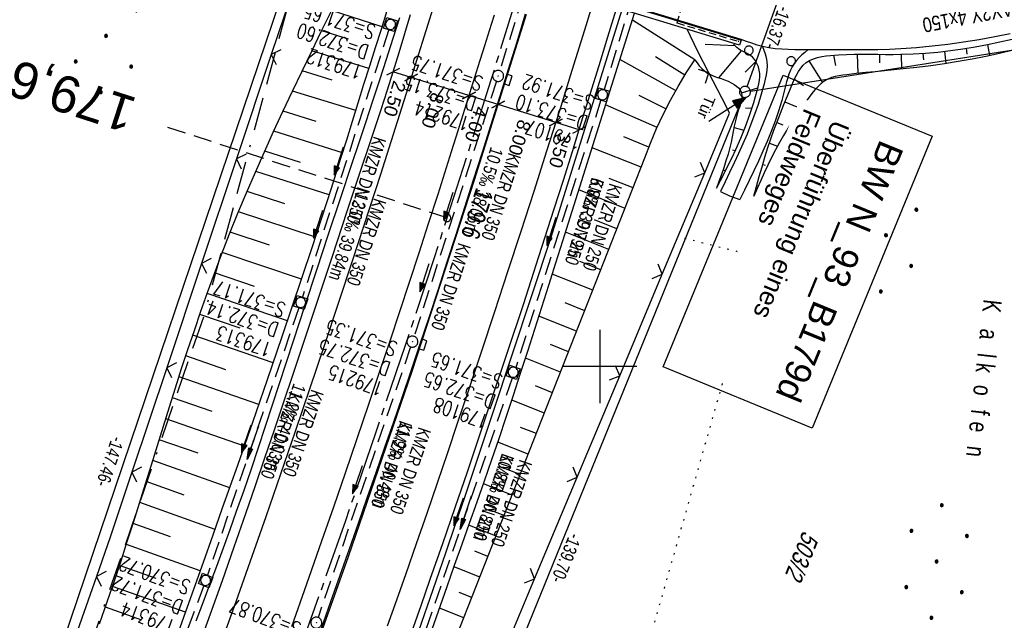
# Model space of a CAD drawing. Extents: x 507875 to 508634, y 446340 to 447363.
# Tile 59 of 71: x 508321 to 508455, y 447065 to 447147. Entities that reach past the tile are written whole.
import ezdxf
from ezdxf.enums import TextEntityAlignment as Align

# ---------------------------------------------------------------- set-up
doc = ezdxf.new("R2010")
doc.units = 0
doc.header["$LTSCALE"] = 10
doc.header["$MEASUREMENT"] = 0
for name, pattern in [('ACAD_ISO16W100', [73, 15, -6.5, 15, -6.5, 15, -7, 1, -7]), ('ACHSE', [5.5, 4, -0.5, 0.5, -0.5]), ('AUSGEZOGEN', [0]), ('LT00', [0]), ('LT17', [0.15, 0.1, -0.05]), ('PUNKTX2_STR', [0.6, 0.1, -0.5]), ('STRICHLINIE2', [0.375, 0.25, -0.125])]:
    doc.linetypes.add(name, pattern=pattern)
doc.layers.get('0').update_dxf_attribs({"linetype": 'LT00'})
for name, color, linetype in [('--EK_BW_TEXT_B', 20, 'LT00'), ('--EK_FBR', 250, 'LT00'), ('--EK_Halt-Pfeil', 4, 'LT00'), ('--EK_Haltung', 7, 'STRICHLINIE2'), ('--EK_Haltung-Text', 140, 'LT00'), ('--EK_Schacht-Text', 5, 'LT00'), ('--EK_ST-93-1', 30, 'LT17'), ('--EL_DFK_AB_L', 21, 'LT00'), ('--EL_DFK_AB_P', 7, 'LT00'), ('--EL_Halt-Pfeil', 4, 'LT00'), ('--EL_Haltung', 182, 'STRICHLINIE2'), ('--EL_Haltung-Text', 182, 'LT00'), ('-AX-093', 35, 'ACHSE'), ('-ST-93-1', 250, 'LT00'), ('ABSTAND', 8, 'LT00'), ('BAB-KABEL', 220, 'ACAD_ISO16W100'), ('BEMAßUNG', 255, 'Continuous'), ('DFK_AB_L', 21, 'LT00'), ('DFK_AB_P', 7, 'LT00'), ('DFK_BES-NAME', 255, 'LT00'), ('DFK_FLUR_NR', 250, 'LT00'), ('DFK_KATASTER', 250, 'LT00'), ('DFK_NUTZUNG', 250, 'LT00'), ('DFK_NUTZUNGSGRENZE', 70, 'PUNKTX2_STR'), ('DFK_VERMPKT', 252, 'LT00'), ('PFEIL', 140, 'AUSGEZOGEN'), ('STROM_TEXT', 80, 'Continuous'), ('TOR_TEXT_B', 11, 'Continuous'), ('V127_AFBR_BAB', 250, 'LT00'), ('V127_BOESCH', 250, 'LT00'), ('V127_BOSCHUNG', 250, 'LT00'), ('V127_BR_KAPPE', 30, 'LT00'), ('V127_BR_WID', 30, 'LT17'), ('V127_EINFAHRT', 250, 'LT00'), ('V127_GRABEN', 250, 'LT00'), ('V127_H_BORD', 8, 'LT00'), ('V127_KA_MULD', 182, 'LT00'), ('V127_KA_PRUF', 182, 'LT00'), ('V127_LD_MARK', 250, 'LT00'), ('V127_RASTER', 250, 'LT00'), ('V127_SINKK', 182, 'LT00'), ('V127_TOR', 10, 'LT00'), ('V127_ZAUN', 40, 'LT00')]:
    doc.layers.add(name, color=color, linetype=linetype)
doc.styles.add('Arial', font='ARIAL.TTF')
doc.styles.add('Beschrift', font='ARIAL.TTF')
doc.styles.add('Haltungsbeschriftung', font='ARIAL.TTF', dxfattribs={"width": 0.75})
doc.styles.add('schachtbeschriftung', font='romans.shx', dxfattribs={"width": 0.75, "height": 2})
doc.styles.get("Standard").update_dxf_attribs({"font": 'ARIAL.TTF'})
doc.styles.add('Versorgungsltg', font='ARIAL.TTF', dxfattribs={"width": 0.8, "height": 2})

# ---------------------------------------------------------------- blocks, each defined once
blk = doc.blocks.new('SYMB7010')
at = {"color": 0, "linetype": 'ByBlock'}
for points in [[(-0.031408, 0.499213), (-0.093728, 0.49134), (-0.15457, 0.475719), (-0.212975, 0.452595), (-0.268021, 0.422333), (-0.31884, 0.385411), (-0.36463, 0.342411), (-0.40467, 0.29401), (-0.438329, 0.240973), (-0.465074, 0.184136), (-0.484486, 0.124395), (-0.496256, 0.062692), (-0.5002, 0)], [(-0.5002, 0), (-0.496256, -0.062692), (-0.484486, -0.124395), (-0.465075, -0.184136), (-0.438329, -0.240973), (-0.404671, -0.29401), (-0.36463, -0.342411), (-0.31884, -0.385411), (-0.268021, -0.422333), (-0.212975, -0.452595), (-0.154571, -0.475719), (-0.093728, -0.49134), (-0.031408, -0.499213), (0.031408, -0.499213)], [(0.5002, 0), (0.496256, 0.062692), (0.484485, 0.124395), (0.465074, 0.184136), (0.438329, 0.240973), (0.40467, 0.29401), (0.36463, 0.342411), (0.31884, 0.385411), (0.268021, 0.422333), (0.212975, 0.452595), (0.15457, 0.475719), (0.093728, 0.49134), (0.031408, 0.499213), (-0.031408, 0.499213)], [(0.031408, -0.499213), (0.093728, -0.491341), (0.15457, -0.475719), (0.212975, -0.452595), (0.268021, -0.422333), (0.31884, -0.385411), (0.36463, -0.342411), (0.404671, -0.294011), (0.438329, -0.240974), (0.465075, -0.184136), (0.484486, -0.124395), (0.496256, -0.062692), (0.500201, 0)]]:
    blk.add_lwpolyline(points, dxfattribs=at)
blk = doc.blocks.new('Ackerland7')
at = {"layer": 'DFK_NUTZUNG', "color": 0, "linetype": 'ByBlock'}
for p, q in [((-4, 3.93), (-4, 3.67)), ((-3.95, 3.63), (-3.95, 3.97)), ((-3.9, 3.99), (-3.9, 3.61)), ((-3.85, 3.6), (-3.85, 4)), ((-3.8, 3.99), (-3.8, 3.61)), ((-3.75, 3.63), (-3.75, 3.97)), ((-3.7, 3.93), (-3.7, 3.67)), ((-3.65, 3.8), (-3.65, 3.8)), ((3.7, 3.93), (3.7, 3.67)), ((3.75, 3.63), (3.75, 3.97)), ((3.8, 3.99), (3.8, 3.61)), ((3.85, 3.6), (3.85, 4)), ((3.9, 3.99), (3.9, 3.61)), ((3.95, 3.63), (3.95, 3.97)), ((4, 3.93), (4, 3.67)), ((4.05, 3.8), (4.05, 3.8)), ((-7.85, 0.13), (-7.85, -0.13)), ((-7.8, -0.17), (-7.8, 0.17)), ((-7.75, 0.19), (-7.75, -0.19)), ((-7.7, -0.2), (-7.7, 0.2)), ((-7.65, 0.19), (-7.65, -0.19)), ((-7.6, -0.17), (-7.6, 0.17)), ((-7.55, 0.13), (-7.55, -0.13)), ((-7.5, 0), (-7.5, 0)), ((-0.15, 0.13), (-0.15, -0.13)), ((-0.1, -0.17), (-0.1, 0.17)), ((-0.05, 0.19), (-0.05, -0.19)), ((0, -0.2), (0, 0.2)), ((0.05, 0.19), (0.05, -0.19)), ((0.1, -0.17), (0.1, 0.17)), ((0.15, 0.13), (0.15, -0.13)), ((0.2, 0), (0.2, 0)), ((7.55, 0.13), (7.55, -0.13)), ((7.6, -0.17), (7.6, 0.17)), ((7.65, 0.19), (7.65, -0.19)), ((7.7, -0.2), (7.7, 0.2)), ((7.75, 0.19), (7.75, -0.19)), ((7.8, -0.17), (7.8, 0.17)), ((7.85, 0.13), (7.85, -0.13)), ((7.9, 0), (7.9, 0)), ((-4, -3.67), (-4, -3.93)), ((-3.95, -3.97), (-3.95, -3.63)), ((-3.9, -3.61), (-3.9, -3.99)), ((-3.85, -4), (-3.85, -3.6)), ((-3.8, -3.61), (-3.8, -3.99)), ((-3.75, -3.97), (-3.75, -3.63)), ((-3.7, -3.67), (-3.7, -3.93)), ((-3.65, -3.8), (-3.65, -3.8)), ((3.7, -3.67), (3.7, -3.93)), ((3.75, -3.97), (3.75, -3.63)), ((3.8, -3.61), (3.8, -3.99)), ((3.85, -4), (3.85, -3.6)), ((3.9, -3.61), (3.9, -3.99)), ((3.95, -3.97), (3.95, -3.63)), ((4, -3.67), (4, -3.93)), ((4.05, -3.8), (4.05, -3.8))]:
    blk.add_line(p, q, dxfattribs=at)
for points in [[(-3.65, 3.8), (-3.67, 3.89), (-3.73, 3.96), (-3.81, 3.99), (-3.89, 3.99), (-3.97, 3.96), (-4.03, 3.89), (-4.05, 3.8), (-4.03, 3.71), (-3.97, 3.64), (-3.89, 3.6), (-3.81, 3.6), (-3.73, 3.64), (-3.67, 3.71), (-3.65, 3.8)], [(4.05, 3.8), (4.03, 3.89), (3.97, 3.96), (3.89, 3.99), (3.81, 3.99), (3.73, 3.96), (3.67, 3.89), (3.65, 3.8), (3.67, 3.71), (3.73, 3.64), (3.81, 3.61), (3.89, 3.61), (3.97, 3.64), (4.03, 3.71), (4.05, 3.8)], [(-7.5, 0), (-7.52, 0.09), (-7.58, 0.16), (-7.66, 0.19), (-7.74, 0.19), (-7.82, 0.16), (-7.88, 0.09), (-7.9, 0)], [(0.2, 0), (0.18, 0.09), (0.12, 0.16), (0.04, 0.19), (-0.04, 0.19), (-0.12, 0.16), (-0.18, 0.09), (-0.2, 0)], [(-0.2, 0), (-0.18, -0.09), (-0.12, -0.16), (-0.04, -0.19), (0.04, -0.19), (0.12, -0.16), (0.18, -0.09), (0.2, 0)], [(7.9, 0), (7.88, 0.09), (7.82, 0.16), (7.74, 0.19), (7.66, 0.19), (7.58, 0.16), (7.52, 0.09), (7.5, 0)], [(7.5, 0), (7.52, -0.09), (7.58, -0.16), (7.66, -0.19), (7.74, -0.19), (7.82, -0.16), (7.88, -0.09), (7.9, 0)], [(-7.9, 0), (-7.88, -0.09), (-7.82, -0.16), (-7.74, -0.19), (-7.66, -0.19), (-7.58, -0.16), (-7.52, -0.09), (-7.5, 0)], [(-3.65, -3.8), (-3.67, -3.71), (-3.73, -3.64), (-3.81, -3.61), (-3.89, -3.61), (-3.97, -3.64), (-4.03, -3.71), (-4.05, -3.8), (-4.03, -3.89), (-3.97, -3.96), (-3.89, -3.99), (-3.81, -3.99), (-3.73, -3.96), (-3.67, -3.89), (-3.65, -3.8)], [(4.05, -3.8), (4.03, -3.71), (3.97, -3.64), (3.89, -3.61), (3.81, -3.61), (3.73, -3.64), (3.67, -3.71), (3.65, -3.8), (3.67, -3.89), (3.73, -3.96), (3.81, -3.99), (3.89, -3.99), (3.97, -3.96), (4.03, -3.89), (4.05, -3.8)]]:
    blk.add_lwpolyline(points, dxfattribs=at)
blk = doc.blocks.new('SYMB0003')
at = {"color": 0, "linetype": 'ByBlock'}
for p, q in [((-0.015712, 0), (0.010166, 0.012015)), ((0, -0.021257), (-0.015712, 0)), ((0.010166, 0.012015), (0, -0.021257))]:
    blk.add_line(p, q, dxfattribs=at)
for points in [[(-0.031395, 0.499013), (-0.093691, 0.491144), (-0.154509, 0.475528), (-0.21289, 0.452414), (-0.267913, 0.422164), (-0.318712, 0.385257), (-0.364484, 0.342274), (-0.404509, 0.293893), (-0.438154, 0.240877), (-0.464888, 0.184062), (-0.484292, 0.124345), (-0.496058, 0.062667), (-0.5, 0)], [(-0.5, 0), (-0.496058, -0.062667), (-0.484292, -0.124345), (-0.464888, -0.184062), (-0.438154, -0.240877), (-0.404509, -0.293893), (-0.364485, -0.342274), (-0.318712, -0.385257), (-0.267914, -0.422164), (-0.21289, -0.452414), (-0.154509, -0.475529), (-0.093691, -0.491144), (-0.031395, -0.499014), (0.031395, -0.499014)], [(0.5, 0), (0.496057, 0.062667), (0.484292, 0.124345), (0.464888, 0.184062), (0.438153, 0.240877), (0.404509, 0.293893), (0.364484, 0.342274), (0.318712, 0.385257), (0.267913, 0.422164), (0.21289, 0.452414), (0.154509, 0.475528), (0.093691, 0.491144), (0.031395, 0.499013), (-0.031395, 0.499013)], [(0.031395, -0.499014), (0.093691, -0.491144), (0.154509, -0.475529), (0.21289, -0.452414), (0.267914, -0.422164), (0.318712, -0.385257), (0.364485, -0.342274), (0.404509, -0.293893), (0.438154, -0.240877), (0.464889, -0.184062), (0.484292, -0.124345), (0.496058, -0.062667), (0.5, 0)]]:
    blk.add_lwpolyline(points, dxfattribs=at)
blk = doc.blocks.new('SYMB2')
at = {"color": 0, "linetype": 'ByBlock', "flags": 128}
for points in [[(-0.031395, 0.499013), (-0.093691, 0.491144), (-0.154509, 0.475528), (-0.21289, 0.452414), (-0.267913, 0.422164), (-0.318712, 0.385257), (-0.364484, 0.342274), (-0.404509, 0.293893), (-0.438154, 0.240877), (-0.464888, 0.184062), (-0.484292, 0.124345), (-0.496058, 0.062667), (-0.5, 0)], [(-0.5, 0), (-0.496058, -0.062667), (-0.484292, -0.124345), (-0.464888, -0.184062), (-0.438154, -0.240877), (-0.404509, -0.293893), (-0.364485, -0.342274), (-0.318712, -0.385257), (-0.267914, -0.422164), (-0.21289, -0.452414), (-0.154509, -0.475529), (-0.093691, -0.491144), (-0.031395, -0.499014), (0.031395, -0.499014)], [(0.5, 0), (0.496057, 0.062667), (0.484292, 0.124345), (0.464888, 0.184062), (0.438153, 0.240877), (0.404509, 0.293893), (0.364484, 0.342274), (0.318712, 0.385257), (0.267913, 0.422164), (0.21289, 0.452414), (0.154509, 0.475528), (0.093691, 0.491144), (0.031395, 0.499013), (-0.031395, 0.499013)], [(0.031395, -0.499014), (0.093691, -0.491144), (0.154509, -0.475529), (0.21289, -0.452414), (0.267914, -0.422164), (0.318712, -0.385257), (0.364485, -0.342274), (0.404509, -0.293893), (0.438154, -0.240877), (0.464889, -0.184062), (0.484292, -0.124345), (0.496058, -0.062667), (0.5, 0)]]:
    blk.add_lwpolyline(points, dxfattribs=at)
blk = doc.blocks.new('SYMB0070')
at = {"color": 0, "linetype": 'ByBlock'}
for p, q in [((-0.5, 0), (0.2, 0)), ((0.5, 0), (0.2, 0.1)), ((0.2, 0.1), (0.2, 0)), ((0.468, 0), (0.21, 0.086)), ((0.21, 0.086), (0.21, -0.086)), ((0.21, -0.086), (0.468, 0)), ((0.22, -0.072), (0.437, 0)), ((0.23, -0.058), (0.405, 0)), ((0.24, -0.045), (0.374, 0)), ((0.342, 0), (0.25, 0.031)), ((0.25, 0.031), (0.25, -0.031)), ((0.25, -0.031), (0.342, 0)), ((0.26, -0.017), (0.31, 0)), ((0.27, -0.003), (0.279, 0))]:
    blk.add_line(p, q, dxfattribs=at)
for points in [[(0.2, 0), (0.2, -0.1), (0.5, 0)], [(0.437, 0), (0.22, 0.072), (0.22, -0.072)], [(0.405, 0), (0.23, 0.058), (0.23, -0.058)], [(0.374, 0), (0.24, 0.045), (0.24, -0.045)], [(0.31, 0), (0.26, 0.017), (0.26, -0.017)], [(0.279, 0), (0.27, 0.003), (0.27, -0.003)]]:
    blk.add_lwpolyline(points, dxfattribs=at)
blk = doc.blocks.new('SYMB0011')
at = {"color": 0, "linetype": 'ByBlock'}
for p, q in [((0.5, 0), (-0.5, 0)), ((0, 0.5), (0, -0.5))]:
    blk.add_line(p, q, dxfattribs=at)
blk = doc.blocks.new('SYMB0024')
at = {"color": 0, "linetype": 'ByBlock'}
for p, q in [((-0.5, 0.5), (0, 0)), ((0, 0), (0.5, 0.5))]:
    blk.add_line(p, q, dxfattribs=at)
blk = doc.blocks.new('_Oblique')
at = {"color": 0, "linetype": 'ByBlock', "lineweight": -2}
blk.add_line((-0.5, -0.5), (0.5, 0.5), dxfattribs=at)
blk = doc.blocks.new('Pfreil3')
at = {"layer": 'PFEIL'}
blk.add_hatch(color=256, dxfattribs=at).paths.add_polyline_path([(-1.55, 0.27), (-1.55, -0.27), (0, 0)])
for p, q in [((-1.55, 0), (-4.83, 0)), ((-1.55, -0.27), (-1.55, 0.27)), ((-1.55, 0.27), (0, 0)), ((0, 0), (-1.55, -0.27))]:
    blk.add_line(p, q, dxfattribs=at)
blk = doc.blocks.new('SYMB0652')
at = {"color": 0, "linetype": 'ByBlock'}
blk.add_lwpolyline([(-0.15, -0.075), (0.15, -0.075), (0.15, 0.075), (-0.15, 0.075), (-0.15, -0.075)], dxfattribs=at)
blk = doc.blocks.new('SYMB1210')
at = {"color": 0, "linetype": 'ByBlock'}
blk.add_line((0.018815, -0.179014), (0.055623, -0.17119), dxfattribs=at)
for points in [[(-0.2, -0.2), (-0.2, 0.2), (0.2, 0.2), (0.2, -0.2), (-0.2, -0.2)], [(0.018815, 0.179014), (-0.018815, 0.179014), (-0.055623, 0.17119), (-0.09, 0.155885), (-0.120444, 0.133766), (-0.145623, 0.105801), (-0.164438, 0.073213), (-0.176067, 0.037424), (-0.18, 0)], [(-0.18, 0), (-0.176067, -0.037424), (-0.164438, -0.073213), (-0.145623, -0.105801), (-0.120444, -0.133766), (-0.09, -0.155885), (-0.055623, -0.17119), (-0.018815, -0.179014), (0.018815, -0.179014)], [(0.18, 0), (0.176067, 0.037424), (0.164438, 0.073213), (0.145623, 0.105801), (0.120444, 0.133766), (0.09, 0.155885), (0.055623, 0.17119), (0.018815, 0.179014)], [(0.055623, -0.17119), (0.09, -0.155885), (0.120444, -0.133766), (0.145623, -0.105801), (0.164438, -0.073213), (0.176067, -0.037424), (0.18, 0)]]:
    blk.add_lwpolyline(points, dxfattribs=at)

msp = doc.modelspace()

# ---------------------------------------------------------------- linework, layer by layer
at = {"layer": '--EK_FBR'}
for points in [[(508455.92, 447145.34), (508453.8, 447144.92), (508451.68, 447144.54), (508449.55, 447144.19), (508447.42, 447143.89), (508445.29, 447143.64), (508443.15, 447143.44), (508441.01, 447143.29), (508439.44, 447143.22), (508437.86, 447143.17), (508436.28, 447143.15), (508434.69, 447143.14), (508433.11, 447143.14), (508431.52, 447143.14), (508429.93, 447143.15), (508428.33, 447143.16), (508427.44, 447143.16), (508426.54, 447143.17), (508425.65, 447143.19), (508424.76, 447143.24), (508423.88, 447143.32), (508423.01, 447143.45), (508422.15, 447143.62), (508421.41, 447143.82), (508420.68, 447144.06), (508419.96, 447144.31), (508419.24, 447144.58), (508403.71, 447149.28)], [(508374.1, 447147.93), (508373.34, 447145.33), (508372.55, 447142.73), (508371.75, 447140.14), (508370.92, 447137.55), (508370.09, 447134.97), (508369.24, 447132.39), (508368.39, 447129.82), (508367.53, 447127.24), (508365.49, 447121.11), (508363.45, 447114.98), (508361.41, 447108.85), (508359.36, 447102.73), (508358.09, 447098.92), (508356.82, 447095.12), (508355.54, 447091.32), (508354.25, 447087.52), (508352.96, 447083.73), (508351.65, 447079.94), (508350.06, 447075.37), (508348.46, 447070.81), (508346.84, 447066.26), (508345.2, 447061.71)], [(508374.35, 447063.84), (508375.6, 447067.42), (508376.85, 447071.01), (508378.54, 447075.89), (508380.22, 447080.77), (508381.9, 447085.66), (508383.56, 447090.55), (508385.21, 447095.44), (508387.39, 447101.94), (508389.54, 447108.46), (508391.66, 447114.98), (508393.75, 447121.51), (508394.99, 447125.41), (508396.22, 447129.31), (508397.44, 447133.22), (508398.66, 447137.13), (508399.87, 447141.04), (508401.07, 447144.95), (508402.2, 447148.62)]]:
    msp.add_lwpolyline(points, dxfattribs=at)
at = {"layer": '--EK_FBR', "color": 2}
for points in [[(508333.73, 446989.28), (508334.98, 446992.35), (508336.22, 446995.43), (508337.46, 446998.5), (508338.69, 447001.58), (508340.39, 447005.88), (508342.08, 447010.2), (508343.75, 447014.51), (508345.41, 447018.84), (508347.06, 447023.16), (508348.69, 447027.49), (508350.1, 447031.23), (508351.49, 447034.96), (508352.88, 447038.69), (508354.27, 447042.43), (508355.65, 447046.16), (508357.04, 447049.9), (508365.69, 447074.12), (508374.39, 447099.36), (508382.89, 447125.46), (508389.97, 447148.01)], [(508357.96, 447064.56), (508360.03, 447070.39), (508362.08, 447076.22), (508363.69, 447080.87), (508365.29, 447085.53), (508366.88, 447090.18), (508368.46, 447094.85), (508370.03, 447099.51), (508371.36, 447103.5), (508372.69, 447107.49), (508374.01, 447111.49), (508375.32, 447115.48), (508376.61, 447119.49), (508377.9, 447123.49), (508378.81, 447126.39), (508379.72, 447129.29), (508380.63, 447132.18), (508381.54, 447135.08), (508382.45, 447137.98), (508383.36, 447140.88), (508384.28, 447143.77), (508385.21, 447146.66), (508385.62, 447147.94)]]:
    msp.add_lwpolyline(points, dxfattribs=at)
at = {"layer": '--EK_Haltung'}
for p, q in [((508398.47, 447179.11), (508386.32, 447140.33)), ((508411.99, 447175.41), (508400.56, 447137.76)), ((508371.19, 447145.92), (508359.41, 447109.44)), ((508385.87, 447138.9), (508374.64, 447104.1)), ((508400.11, 447136.33), (508388.49, 447099.84)), ((508358.93, 447108.01), (508346.46, 447071.56)), ((508374.17, 447102.68), (508361.55, 447065.8)), ((508388.02, 447098.42), (508375.24, 447061.25)), ((508345.96, 447070.15), (508332.83, 447034.38))]:
    msp.add_line(p, q, dxfattribs=at)
at = {"layer": '--EK_ST-93-1', "ltscale": 2.5}
msp.add_line((508379.14, 447120.26), (508341.07, 447132.58), dxfattribs=at)
at = {"layer": '--EL_DFK_AB_L'}
for p, q in [((508310.92, 447015.56), (508357.72, 447153.81)), ((508425.04, 447152.13), (508420.01, 447138.14)), ((508419.48, 447136.73), (508367.34, 447008.74))]:
    msp.add_line(p, q, dxfattribs=at)
at = {"layer": '--EL_Haltung'}
for p, q in [((508398.47, 447179.11), (508386.32, 447140.33)), ((508411.99, 447175.41), (508400.56, 447137.76)), ((508371.19, 447145.92), (508359.41, 447109.44)), ((508385.87, 447138.9), (508374.64, 447104.1)), ((508400.11, 447136.33), (508388.49, 447099.84)), ((508358.93, 447108.01), (508346.46, 447071.56)), ((508374.17, 447102.68), (508361.55, 447065.8)), ((508388.02, 447098.42), (508375.24, 447061.25)), ((508345.96, 447070.15), (508332.83, 447034.38))]:
    msp.add_line(p, q, dxfattribs=at)
at = {"layer": '-AX-093', "ltscale": 0.2}
msp.add_lwpolyline([(508388.79, 447150.92), (508385.06, 447138.87), (508381.25, 447126.84), (508377.37, 447114.83), (508373.41, 447102.85), (508369.38, 447090.9), (508365.27, 447078.97), (508361.08, 447067.06), (508356.82, 447055.19), (508352.49, 447043.34), (508348.08, 447031.52), (508343.59, 447019.72), (508339.03, 447007.96), (508335.71, 446999.53), (508331.02, 446987.82)], dxfattribs=at)
at = {"layer": 'BAB-KABEL', "ltscale": 0.03, "flags": 128}
msp.add_lwpolyline([(508403.91, 447290.53), (508402.03, 447282.82), (508386.1, 447280.45), (508366.68, 447274.03), (508361.37, 447269.7), (508361.66, 447256.67), (508362.44, 447209.01), (508362.58, 447196.37), (508363.06, 447183.59), (508362.05, 447181.3), (508353.7, 447155.98), (508356.39, 447152.75), (508357.89, 447150.94), (508345.99, 447106.96), (508319.98, 447031.32), (508314.89, 447014.99), (508307.5, 446987.6), (508299.95, 446957.55), (508297.33, 446948.16), (508293.93, 446941.35), (508287.31, 446931.65), (508277.45, 446917.5), (508268.65, 446905.43), (508266.72, 446901.97), (508263.92, 446896.05), (508236.79, 446838.25), (508218.67, 446798.75), (508182, 446732.5), (508173.76, 446722.03), (508158.32, 446691.58), (508134.64, 446653.79), (508129.8, 446634.85), (508127.62, 446632.93), (508117.24, 446626.48), (508107.49, 446619.07), (508101.7, 446595.11), (508091.07, 446575.78), (508081, 446555.55), (508070.49, 446543.96), (508052.78, 446538.01), (508053.27, 446532.87), (508054.03, 446526.66), (508053.05, 446512.52), (508031.72, 446493.74), (508025.76, 446492.1), (508020.21, 446489.1), (508016.01, 446486.75), (508018.85, 446477.05), (508018.71, 446455.03), (508018.06, 446449.03)], dxfattribs=at)
at = {"layer": 'BEMAßUNG'}
for p, q in [((508374.25, 447139.39), (508371.76, 447140.17)), ((508382.12, 447136.94), (508374.25, 447139.39)), ((508386.1, 447135.7), (508382.12, 447136.94)), ((508393.97, 447133.25), (508386.1, 447135.7)), ((508397.14, 447132.27), (508393.97, 447133.25))]:
    msp.add_line(p, q, dxfattribs=at)
at = {"layer": 'DFK_AB_L'}
for p, q in [((508310.92, 447015.56), (508357.72, 447153.81)), ((508425.04, 447152.13), (508420.01, 447138.14)), ((508419.48, 447136.73), (508367.34, 447008.74))]:
    msp.add_line(p, q, dxfattribs=at)
at = {"layer": 'DFK_KATASTER'}
msp.add_line((508420.5, 447137.55), (508456.63, 447143.2), dxfattribs=at)
at = {"layer": 'DFK_NUTZUNGSGRENZE', "ltscale": 0.2}
for p, q in [((508411.52, 447117.5), (508421.56, 447114.98)), ((508421.56, 447114.98), (508403.57, 447051.59))]:
    msp.add_line(p, q, dxfattribs=at)
at = {"layer": 'V127_AFBR_BAB'}
for points in [[(508455.92, 447145.34), (508453.8, 447144.92), (508451.68, 447144.54), (508449.55, 447144.19), (508447.42, 447143.89), (508445.29, 447143.64), (508443.15, 447143.44), (508441.01, 447143.29), (508439.44, 447143.22), (508437.86, 447143.17), (508436.28, 447143.15), (508434.69, 447143.14), (508433.11, 447143.14), (508431.52, 447143.14), (508429.93, 447143.15), (508428.33, 447143.16), (508427.44, 447143.16), (508426.54, 447143.17), (508425.65, 447143.19), (508424.76, 447143.24), (508423.88, 447143.32), (508423.01, 447143.45), (508422.15, 447143.62), (508421.41, 447143.82), (508420.68, 447144.06), (508419.96, 447144.31), (508419.24, 447144.58), (508403.71, 447149.28)], [(508374.1, 447147.93), (508373.34, 447145.33), (508372.55, 447142.73), (508371.75, 447140.14), (508370.92, 447137.55), (508370.09, 447134.97), (508369.24, 447132.39), (508368.39, 447129.82), (508367.53, 447127.24), (508365.49, 447121.11), (508363.45, 447114.98), (508361.41, 447108.85), (508359.36, 447102.73), (508358.09, 447098.92), (508356.82, 447095.12), (508355.54, 447091.32), (508354.25, 447087.52), (508352.96, 447083.73), (508351.65, 447079.94), (508350.06, 447075.37), (508348.46, 447070.81), (508346.84, 447066.26), (508345.2, 447061.71)], [(508374.35, 447063.84), (508375.6, 447067.42), (508376.85, 447071.01), (508378.54, 447075.89), (508380.22, 447080.77), (508381.9, 447085.66), (508383.56, 447090.55), (508385.21, 447095.44), (508387.39, 447101.94), (508389.54, 447108.46), (508391.66, 447114.98), (508393.75, 447121.51), (508394.99, 447125.41), (508396.22, 447129.31), (508397.44, 447133.22), (508398.66, 447137.13), (508399.87, 447141.04), (508401.07, 447144.95), (508402.2, 447148.62)]]:
    msp.add_lwpolyline(points, dxfattribs=at)
at = {"layer": 'V127_AFBR_BAB', "color": 0}
for points in [[(508333.73, 446989.28), (508334.98, 446992.35), (508336.22, 446995.43), (508337.46, 446998.5), (508338.69, 447001.58), (508340.39, 447005.88), (508342.08, 447010.2), (508343.75, 447014.51), (508345.41, 447018.84), (508347.06, 447023.16), (508348.69, 447027.49), (508350.1, 447031.23), (508351.49, 447034.96), (508352.88, 447038.69), (508354.27, 447042.43), (508355.65, 447046.16), (508357.04, 447049.9), (508365.69, 447074.12), (508374.39, 447099.36), (508382.89, 447125.46), (508389.97, 447148.01)], [(508357.96, 447064.56), (508360.03, 447070.39), (508362.08, 447076.22), (508363.69, 447080.87), (508365.29, 447085.53), (508366.88, 447090.18), (508368.46, 447094.85), (508370.03, 447099.51), (508371.36, 447103.5), (508372.69, 447107.49), (508374.01, 447111.49), (508375.32, 447115.48), (508376.61, 447119.49), (508377.9, 447123.49), (508378.81, 447126.39), (508379.72, 447129.29), (508380.63, 447132.18), (508381.54, 447135.08), (508382.45, 447137.98), (508383.36, 447140.88), (508384.28, 447143.77), (508385.21, 447146.66), (508385.62, 447147.94)]]:
    msp.add_lwpolyline(points, dxfattribs=at)
at = {"layer": 'V127_BOESCH'}
for points in [[(508331.76, 447064.91), (508332.81, 447067.91), (508333.83, 447070.92), (508334.7, 447073.53), (508335.54, 447076.14), (508336.38, 447078.75), (508337.2, 447081.37), (508338.02, 447083.99), (508338.84, 447086.62), (508339.65, 447089.24), (508340.47, 447091.87), (508341.29, 447094.49), (508342.12, 447097.11), (508342.95, 447099.72), (508343.81, 447102.33), (508344.68, 447104.93), (508345.57, 447107.53), (508346.48, 447110.11), (508347.42, 447112.69), (508348.38, 447115.26), (508349.49, 447118.08), (508350.63, 447120.89), (508351.8, 447123.69), (508353, 447126.47), (508354.23, 447129.25), (508355.48, 447132.01), (508356.76, 447134.77), (508358.06, 447137.52), (508359.37, 447140.26), (508360.69, 447143), (508362.03, 447145.73), (508363.37, 447148.46)], [(508415.86, 447124.3), (508416.41, 447125.34), (508416.95, 447126.39), (508417.48, 447127.44), (508417.99, 447128.5), (508418.49, 447129.56), (508419.18, 447131.13), (508419.82, 447132.71), (508420.4, 447134.33), (508420.94, 447135.97), (508421.42, 447137.64), (508421.54, 447138.1), (508421.64, 447138.55), (508421.72, 447139.01), (508421.76, 447139.47), (508421.76, 447139.92), (508421.7, 447140.38), (508421.58, 447140.86), (508421.38, 447141.31), (508421.13, 447141.74), (508420.81, 447142.12), (508420.44, 447142.43), (508420.14, 447142.62), (508419.82, 447142.78), (508419.5, 447142.93), (508419.19, 447143.09), (508418.89, 447143.28), (508418.64, 447143.48), (508418.4, 447143.71), (508418.18, 447143.95)], [(508420.95, 447123.21), (508421.32, 447124.55), (508421.7, 447125.89), (508422.08, 447127.22), (508422.47, 447128.54), (508422.89, 447129.85), (508423.29, 447131.03), (508423.71, 447132.19), (508424.14, 447133.36), (508424.6, 447134.53), (508425.07, 447135.71), (508425.55, 447136.9), (508426.05, 447138.12), (508426.28, 447138.67), (508426.51, 447139.2), (508426.76, 447139.72), (508427.04, 447140.22), (508427.35, 447140.67), (508427.7, 447141.08), (508428.1, 447141.43), (508428.57, 447141.72), (508429.08, 447141.94), (508429.64, 447142.11), (508430.22, 447142.24), (508430.82, 447142.33), (508431.42, 447142.4), (508432.52, 447142.49), (508433.61, 447142.54), (508434.69, 447142.57), (508435.76, 447142.58), (508436.82, 447142.57), (508437.87, 447142.56), (508438.92, 447142.54), (508439.96, 447142.54), (508441.01, 447142.55), (508442.69, 447142.6), (508444.37, 447142.71), (508446.06, 447142.86), (508447.76, 447143.07), (508449.45, 447143.31), (508451.14, 447143.58), (508452.83, 447143.89), (508454.51, 447144.23), (508456.19, 447144.6)], [(508456.31, 447143.13), (508454.46, 447142.68), (508452.6, 447142.26), (508450.72, 447141.89), (508448.84, 447141.56), (508446.96, 447141.26), (508445.08, 447140.99), (508443.19, 447140.76), (508441.31, 447140.55), (508440.04, 447140.42), (508438.77, 447140.3), (508437.5, 447140.17), (508436.22, 447140.05), (508434.93, 447139.92), (508433.63, 447139.77), (508433.1, 447139.7), (508432.57, 447139.62), (508432.05, 447139.51), (508431.54, 447139.37), (508431.07, 447139.18), (508430.57, 447138.89), (508430.1, 447138.54), (508429.67, 447138.14), (508429.26, 447137.7), (508428.87, 447137.23), (508428.5, 447136.73), (508428.14, 447136.23), (508427.47, 447135.28), (508426.82, 447134.34), (508426.19, 447133.4), (508425.58, 447132.45), (508425, 447131.5), (508424.44, 447130.53), (508423.9, 447129.52), (508423.38, 447128.49), (508422.87, 447127.45), (508422.38, 447126.4), (508421.9, 447125.34), (508421.42, 447124.28), (508420.95, 447123.21)], [(508372.46, 447043.02), (508406.11, 447128.42), (508406.87, 447130.43), (508407.7, 447132.42), (508408.61, 447134.37), (508409.58, 447136.28), (508410.63, 447138.16), (508411.74, 447140.01), (508412.91, 447141.81)], [(508412.91, 447141.81), (508413.22, 447141.39), (508413.53, 447140.98), (508413.86, 447140.6), (508414.22, 447140.28), (508414.63, 447140), (508415.06, 447139.78), (508415.52, 447139.59), (508416, 447139.41), (508416.49, 447139.25), (508416.98, 447139.07), (508417.48, 447138.87), (508417.96, 447138.63), (508418.29, 447138.43), (508418.59, 447138.21), (508418.86, 447137.96), (508419.08, 447137.69), (508419.24, 447137.4), (508419.32, 447137.04), (508419.32, 447136.66), (508419.26, 447136.27), (508419.16, 447135.86), (508419.03, 447135.45), (508418.89, 447135.03), (508418.66, 447134.26), (508418.47, 447133.5), (508418.3, 447132.76), (508418.15, 447132.03), (508418, 447131.31), (508417.85, 447130.59), (508417.68, 447129.87), (508417.44, 447128.95), (508417.16, 447128.02), (508416.86, 447127.09), (508416.54, 447126.16), (508416.21, 447125.23), (508415.86, 447124.3)]]:
    msp.add_lwpolyline(points, dxfattribs=at)
at = {"layer": 'V127_BOSCHUNG'}
for p, q in [((508370.27, 447146.29), (508363.4, 447148.51)), ((508412.92, 447141.8), (508404.4, 447147.22)), ((508365.71, 447144.61), (508362.05, 447145.77)), ((508418.41, 447143.69), (508414.34, 447143.89)), ((508452.82, 447143.89), (508453.11, 447142.37)), ((508368.47, 447140.6), (508360.71, 447143.03)), ((508411.56, 447139.72), (508407.54, 447142.22)), ((508416.19, 447139.36), (508419.28, 447143.04)), ((508431.83, 447142.44), (508432.1, 447141.01)), ((508435.06, 447142.58), (508435.13, 447139.94)), ((508438.09, 447142.55), (508438.09, 447141.39)), ((508441.07, 447142.55), (508441.11, 447140.53)), ((508444.02, 447142.68), (508444.08, 447141.78)), ((508446.96, 447142.97), (508447.15, 447141.29)), ((508449.89, 447143.38), (508450.02, 447142.58)), ((508410.3, 447137.6), (508402.69, 447141.85)), ((508419.76, 447140.14), (508421.25, 447141.55)), ((508428.44, 447141.65), (508430.32, 447138.71)), ((508363.48, 447139.02), (508359.38, 447140.29)), ((508426.5, 447139.18), (508427.74, 447138.28)), ((508366.7, 447134.88), (508358.07, 447137.55)), ((508408.98, 447135.12), (508405.35, 447136.93)), ((508419.27, 447137.3), (508421.51, 447138)), ((508407.77, 447132.57), (508400.75, 447135.68)), ((508425.21, 447136.06), (508427.39, 447135.17)), ((508361.29, 447133.41), (508356.79, 447134.82)), ((508419.84, 447135.25), (508420.69, 447135.19)), ((508424.1, 447133.25), (508424.9, 447132.95)), ((508364.9, 447129.13), (508355.52, 447132.09)), ((508418.26, 447132.57), (508419.62, 447132.22)), ((508406.66, 447129.9), (508403.24, 447131.3)), ((508423.08, 447130.42), (508424.18, 447130.04)), ((508359.14, 447127.8), (508354.28, 447129.35)), ((508405.6, 447127.15), (508398.9, 447129.79)), ((508418.03, 447129.53), (508418.43, 447129.43)), ((508422.17, 447127.55), (508422.5, 447127.45)), ((508363.08, 447123.39), (508353.06, 447126.6)), ((508416.76, 447126.8), (508417.1, 447126.69)), ((508404.5, 447124.34), (508401.25, 447125.64)), ((508421.35, 447124.66), (508421.57, 447124.6)), ((508357.01, 447122.18), (508351.87, 447123.85)), ((508403.4, 447121.55), (508397.09, 447124.06)), ((508361.21, 447117.65), (508350.71, 447121.09)), ((508402.3, 447118.76), (508399.25, 447119.98)), ((508354.92, 447116.55), (508349.58, 447118.32)), ((508401.2, 447115.97), (508395.29, 447118.32)), ((508359.31, 447111.92), (508348.49, 447115.55)), ((508400.1, 447113.18), (508397.24, 447114.32)), ((508352.89, 447110.9), (508347.44, 447112.75)), ((508399, 447110.39), (508393.48, 447112.59)), ((508357.38, 447106.21), (508346.42, 447109.94)), ((508397.9, 447107.6), (508395.24, 447108.66)), ((508350.92, 447105.24), (508345.42, 447107.11)), ((508396.8, 447104.8), (508391.67, 447106.85)), ((508355.44, 447100.52), (508344.46, 447104.28)), ((508395.7, 447102.01), (508393.23, 447103)), ((508348.99, 447099.56), (508343.52, 447101.45)), ((508394.61, 447099.22), (508389.83, 447101.12)), ((508353.48, 447094.82), (508342.6, 447098.61)), ((508393.51, 447096.43), (508391.21, 447097.35)), ((508347.09, 447093.87), (508341.68, 447095.75)), ((508392.41, 447093.64), (508387.97, 447095.41)), ((508351.51, 447089.15), (508340.78, 447092.88)), ((508391.31, 447090.85), (508389.16, 447091.7)), ((508345.2, 447088.17), (508339.9, 447090.03)), ((508390.21, 447088.06), (508386.05, 447089.71)), ((508349.51, 447083.47), (508339.01, 447087.18)), ((508389.11, 447085.27), (508387.09, 447086.07)), ((508343.31, 447082.47), (508338.12, 447084.32)), ((508388.01, 447082.47), (508384.09, 447084.03)), ((508347.5, 447077.8), (508337.23, 447081.46)), ((508386.91, 447079.68), (508385, 447080.44)), ((508341.41, 447076.78), (508336.33, 447078.59)), ((508385.81, 447076.89), (508382.1, 447078.37)), ((508345.48, 447072.15), (508335.41, 447075.73)), ((508384.71, 447074.1), (508382.9, 447074.82)), ((508339.48, 447071.1), (508334.48, 447072.88)), ((508383.61, 447071.31), (508380.1, 447072.71)), ((508343.46, 447066.5), (508333.53, 447070.03)), ((508382.51, 447068.52), (508380.8, 447069.2)), ((508337.51, 447065.43), (508332.56, 447067.19)), ((508381.41, 447065.73), (508378.1, 447067.05))]:
    msp.add_line(p, q, dxfattribs=at)
at = {"layer": 'V127_BR_KAPPE'}
msp.add_lwpolyline([(508360.83, 447162.2), (508375.2, 447157.81), (508389.38, 447153.57), (508403.7, 447149.2), (508419.23, 447144.5), (508419.01, 447143.82), (508403.48, 447148.5), (508388.88, 447152.93), (508374.98, 447157.15), (508360.62, 447161.53), (508360.83, 447162.2)], dxfattribs=at)
at = {"layer": 'V127_BR_WID'}
for q in [(508412.17, 447152.31), (508418.89, 447144.3)]:
    msp.add_line((508410.5, 447146.82), q, dxfattribs=at)
at = {"layer": 'V127_EINFAHRT'}
for points in [[(508422.15, 447143.62), (508422.33, 447143.12), (508422.5, 447142.61), (508422.64, 447142.11), (508422.73, 447141.59), (508422.76, 447140.99), (508422.73, 447140.38), (508422.64, 447139.76), (508422.52, 447139.15), (508422.37, 447138.54), (508421.98, 447137.12), (508421.54, 447135.73), (508421.07, 447134.36), (508420.56, 447133.01), (508420.03, 447131.67), (508419.46, 447130.35), (508418.88, 447129.04), (508418.28, 447127.74), (508417.66, 447126.45), (508417.04, 447125.16), (508416.41, 447123.87)], [(508428.33, 447143.16), (508427.91, 447142.81), (508427.5, 447142.46), (508427.12, 447142.1), (508426.76, 447141.72), (508426.44, 447141.31), (508426.17, 447140.85), (508425.94, 447140.37), (508425.74, 447139.86), (508425.58, 447139.33), (508425.43, 447138.79), (508425.29, 447138.25), (508425.16, 447137.7), (508424.77, 447136.25), (508424.33, 447134.82), (508423.85, 447133.42), (508423.33, 447132.04), (508422.78, 447130.68), (508422.2, 447129.33), (508421.59, 447128), (508420.97, 447126.68), (508420.34, 447125.36), (508419.69, 447124.05), (508419.04, 447122.75)], [(508416.41, 447123.87), (508417.66, 447123.28), (508419.04, 447122.75)]]:
    msp.add_lwpolyline(points, dxfattribs=at)
at = {"layer": 'V127_GRABEN'}
for points in [[(508341.96, 447062.27), (508343.27, 447065.97), (508344.59, 447069.66), (508345.91, 447073.35), (508347.23, 447077.04), (508348.54, 447080.73), (508350.6, 447086.56), (508352.64, 447092.4), (508354.66, 447098.24), (508356.66, 447104.09), (508358.03, 447108.13), (508359.39, 447112.17), (508360.74, 447116.22), (508362.07, 447120.27), (508363.38, 447124.33), (508364.67, 447128.39), (508365.46, 447130.91), (508366.24, 447133.42), (508367.02, 447135.94), (508367.8, 447138.46), (508368.59, 447140.97), (508369.38, 447143.49), (508370.18, 447146), (508370.99, 447148.51)], [(508343.4, 446976.82), (508360.39, 447022.63), (508361.88, 447026.66), (508363.36, 447030.69), (508364.84, 447034.72), (508366.32, 447038.75), (508367.79, 447042.79), (508369.25, 447046.82), (508372.09, 447054.79), (508374.9, 447062.78), (508377.66, 447070.78), (508378.96, 447074.59), (508380.26, 447078.4), (508381.55, 447082.21), (508382.83, 447086.03), (508384.11, 447089.84), (508385.39, 447093.66), (508393.32, 447117.61), (508403.02, 447148.64)], [(508344.95, 447065.33), (508345.88, 447067.82), (508346.81, 447070.3), (508347.73, 447072.79), (508348.65, 447075.28), (508349.55, 447077.77), (508350.44, 447080.27), (508351.45, 447083.16), (508352.45, 447086.05), (508353.42, 447088.95), (508354.39, 447091.86), (508355.35, 447094.76), (508356.3, 447097.67), (508357.25, 447100.58), (508358.2, 447103.49), (508359.79, 447108.34), (508361.38, 447113.19), (508362.99, 447118.03), (508364.59, 447122.88), (508366.2, 447127.72), (508367.15, 447130.55), (508368.09, 447133.38), (508369.03, 447136.22), (508369.96, 447139.05), (508370.88, 447141.89), (508371.8, 447144.73), (508372.7, 447147.58)], [(508376.78, 447063.3), (508377.97, 447066.67), (508379.15, 447070.04), (508380.17, 447072.92), (508381.19, 447075.8), (508382.21, 447078.67), (508383.22, 447081.55), (508384.23, 447084.43), (508385.23, 447087.32), (508386.22, 447090.2), (508387.19, 447093.09), (508388.19, 447096.09), (508389.17, 447099.08), (508390.15, 447102.09), (508391.11, 447105.09), (508392.06, 447108.1), (508393.01, 447111.11), (508393.96, 447114.12), (508394.91, 447117.13), (508404.67, 447148.14)]]:
    msp.add_lwpolyline(points, dxfattribs=at)
at = {"layer": 'V127_H_BORD'}
msp.add_lwpolyline([(508362.03, 447064.36), (508363.3, 447067.96), (508364.56, 447071.57), (508365.83, 447075.17), (508367.04, 447078.63), (508368.26, 447082.09), (508369.47, 447085.54), (508370.67, 447089), (508371.87, 447092.46), (508373.06, 447095.92), (508374.24, 447099.39), (508375.49, 447103.1), (508376.72, 447106.82), (508377.95, 447110.54), (508379.16, 447114.27), (508380.37, 447118), (508381.57, 447121.73), (508382.76, 447125.46), (508383.96, 447129.22), (508385.16, 447132.98), (508386.34, 447136.74), (508387.52, 447140.51), (508388.68, 447144.27), (508389.83, 447148.05)], dxfattribs=at)
at = {"layer": 'V127_LD_MARK'}
for points in [[(508371.02, 447064.67), (508372.29, 447068.22), (508373.55, 447071.79), (508374.99, 447075.9), (508376.41, 447080.02), (508377.82, 447084.15), (508379.22, 447088.28), (508380.62, 447092.41), (508382, 447096.55), (508383.82, 447102.01), (508385.64, 447107.48), (508387.44, 447112.96), (508389.22, 447118.44), (508390.99, 447123.92), (508392.75, 447129.41), (508394.49, 447134.9), (508396.21, 447140.4), (508397.91, 447145.9), (508399.64, 447151.56)], [(508377.45, 447149.67), (508373.79, 447137.92), (508370.06, 447126.19), (508366.26, 447114.49), (508362.38, 447102.81), (508358.43, 447091.15), (508354.41, 447079.52), (508350.32, 447067.91), (508346.15, 447056.33), (508342.69, 447046.9), (508339.19, 447037.48), (508335.64, 447028.09), (508332.05, 447018.71), (508328.41, 447009.34), (508324.72, 447000), (508321, 446990.67)]]:
    msp.add_lwpolyline(points, dxfattribs=at)
at = {"layer": 'V127_RASTER'}
for p, q in [((508400, 447095), (508400, 447105)), ((508405, 447100), (508395, 447100))]:
    msp.add_line(p, q, dxfattribs=at)
at = {"layer": 'V127_ZAUN'}
for p, q in [((508355.16, 447142.51), (508350.41, 447128.29)), ((508350.41, 447128.29), (508345.66, 447114.06)), ((508408.47, 447112.58), (508414.27, 447126.41)), ((508345.66, 447114.06), (508340.91, 447099.83)), ((508402.67, 447098.74), (508408.47, 447112.58)), ((508340.91, 447099.83), (508336.15, 447085.6)), ((508396.87, 447084.91), (508402.67, 447098.74)), ((508391.07, 447071.08), (508396.87, 447084.91)), ((508331.33, 447071.4), (508326.39, 447057.24)), ((508385.27, 447057.24), (508391.07, 447071.08))]:
    msp.add_line(p, q, dxfattribs=at)
for points in [[(508361.82, 447155.27), (508358.77, 447153.3), (508355.16, 447142.51)], [(508414.81, 447140.03), (508413.27, 447143.01), (508411.88, 447145.97)], [(508414.27, 447126.41), (508417.66, 447134.52), (508417.17, 447135.48), (508414.81, 447140.03)], [(508336.15, 447085.6), (508333.2, 447076.76), (508331.33, 447071.4)]]:
    msp.add_lwpolyline(points, dxfattribs=at)

# ---------------------------------------------------------------- block references
at = {"layer": '--EK_Halt-Pfeil', "yscale": 4, "zscale": 4}
for p, xscale, rotation in [((508379.3, 447121.81), 3.999999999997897, 252.1129299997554), ((508361.53, 447119.38), 4.000000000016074, 252.098519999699), ((508393.35, 447118.39), 3.999999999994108, 252.3276199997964), ((508351.75, 447090.11), 4.000000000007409, 251.1077299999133), ((508366.91, 447084.56), 4.000000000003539, 251.117919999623), ((508380.69, 447080.16), 3.999999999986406, 251.0314099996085)]:
    msp.add_blockref('SYMB0070', p, dxfattribs=dict(at, xscale=xscale, rotation=rotation))
at = {"layer": '--EL_DFK_AB_P', "xscale": 1.500000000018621, "yscale": 1.5, "zscale": 1.5, "rotation": 264.7377099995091}
msp.add_blockref('SYMB0003', (508419.76, 447137.43), dxfattribs=at)
at = {"layer": '--EL_Halt-Pfeil', "yscale": 4, "zscale": 4}
for p, xscale, rotation in [((508364.35, 447127.98), 4.000000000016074, 252.098519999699), ((508393.35, 447118.39), 3.999999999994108, 252.3276199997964), ((508376.04, 447112.07), 3.999999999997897, 252.1129299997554), ((508351.75, 447090.11), 4.000000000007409, 251.1077299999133), ((508366.91, 447084.56), 4.000000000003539, 251.117919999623), ((508380.69, 447080.16), 3.999999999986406, 251.0314099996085)]:
    msp.add_blockref('SYMB0070', p, dxfattribs=dict(at, xscale=xscale, rotation=rotation))
at = {"layer": '-ST-93-1', "rotation": 274.1956499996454}
msp.add_blockref('SYMB2', (508379.14, 447120.26), dxfattribs=at)
at = {"layer": 'BEMAßUNG', "xscale": 1.4, "yscale": 1.4, "zscale": 1.4}
for p, rotation in [((508371.76, 447140.17), 162.7113536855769), ((508374.25, 447139.39), 162.7113536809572), ((508374.25, 447139.39), 342.7113536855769), ((508382.12, 447136.94), 162.7111985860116), ((508382.12, 447136.94), 342.7113536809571), ((508386.1, 447135.7), 162.7113536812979), ((508386.1, 447135.7), 342.7111985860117), ((508393.97, 447133.25), 162.7113536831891), ((508393.97, 447133.25), 342.7113536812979), ((508397.14, 447132.27), 342.7113536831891)]:
    msp.add_blockref('_Oblique', p, dxfattribs=dict(at, rotation=rotation))
at = {"layer": 'DFK_AB_P', "xscale": 1.500000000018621, "yscale": 1.5, "zscale": 1.5, "rotation": 264.7377099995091}
msp.add_blockref('SYMB0003', (508419.76, 447137.43), dxfattribs=at)
at = {"layer": 'DFK_NUTZUNG', "rotation": 264.7376999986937}
for p in [(508332.64, 447145.06), (508438.98, 447117.89), (508445.88, 447073.42)]:
    msp.add_blockref('Ackerland7', p, dxfattribs=at)
at = {"layer": 'DFK_VERMPKT', "xscale": 1.200000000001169, "yscale": 1.200000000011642, "zscale": 1.2, "rotation": 264.7377100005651}
for p in [(508420.28, 447143.08), (508426.04, 447141.62)]:
    msp.add_blockref('SYMB7010', p, dxfattribs=at)
at = {"layer": 'PFEIL'}
for p, rotation in [((508351.86, 447087.35), 250.5503227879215), ((508380.91, 447077.78), 251.288904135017)]:
    msp.add_blockref('Pfreil3', p, dxfattribs=dict(at, rotation=rotation))
at = {"layer": 'V127_BR_WID', "xscale": 0.1, "yscale": 0.1, "zscale": 0.1, "rotation": 247.65211}
for p in [(508410.5, 447146.82), (508418.89, 447144.3)]:
    msp.add_blockref('SYMB0011', p, dxfattribs=at)
at = {"layer": 'V127_KA_MULD', "zscale": 3.8}
for p, xscale, yscale, rotation in [((508371.42, 447146.63), 3.799999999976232, 3.800000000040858, 72.73912283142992), ((508400.34, 447137.04), 3.799999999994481, 3.800000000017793, 72.62795295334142), ((508359.18, 447108.72), 3.800000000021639, 3.799999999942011, 71.77590032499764), ((508388.14, 447099.21), 3.799999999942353, 3.799999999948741, 71.677108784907), ((508346.22, 447070.85), 3.8, 3.8, 247.65211)]:
    msp.add_blockref('SYMB1210', p, dxfattribs=dict(at, xscale=xscale, yscale=yscale, rotation=rotation))
at = {"layer": 'V127_KA_PRUF', "xscale": 1.5, "yscale": 1.5, "zscale": 1.5, "rotation": 247.65211}
for p in [(508386.1, 447139.61), (508374.41, 447103.39), (508361.31, 447065.09)]:
    msp.add_blockref('SYMB0003', p, dxfattribs=at)
at = {"layer": 'V127_SINKK', "zscale": 4.5}
for p, xscale, yscale, rotation in [((508387.47, 447139.06), 4.500000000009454, 4.500000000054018, 72.56697715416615), ((508375.84, 447102.96), 4.500000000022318, 4.499999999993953, 71.96379992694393)]:
    msp.add_blockref('SYMB0652', p, dxfattribs=dict(at, xscale=xscale, yscale=yscale, rotation=rotation))
at = {"layer": 'V127_TOR', "xscale": 5.999999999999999, "yscale": 6, "zscale": 6, "rotation": 32.73325394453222}
msp.add_blockref('SYMB0070', (508417.37, 447135.06), dxfattribs=at)
at = {"layer": 'V127_ZAUN', "xscale": 2.1, "yscale": 2.1, "zscale": 2.1}
for p, rotation in [((508355.16, 447142.51), 251.52619), ((508414.81, 447140.03), 117.41759), ((508350.41, 447128.29), 251.52619), ((508414.27, 447126.41), 67.25695), ((508345.66, 447114.06), 251.52619), ((508408.47, 447112.58), 67.25695), ((508340.91, 447099.83), 251.52619), ((508402.67, 447098.74), 67.25695), ((508336.15, 447085.6), 251.52619), ((508396.87, 447084.91), 67.25695), ((508331.33, 447071.4), 250.7869299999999), ((508391.07, 447071.08), 67.25695)]:
    msp.add_blockref('SYMB0024', p, dxfattribs=dict(at, rotation=rotation))

# ---------------------------------------------------------------- texts
at = {"layer": '--EK_Haltung-Text', "style": 'Haltungsbeschriftung', "width": 0.75}
for s, rotation, p in [('10.5‰ 38.06m', -107.8871, (508385.11, 447130.02)), ('KMZR DN 350', -107.8871, (508387.54, 447129.24)), ('6.8‰ 39.79m', -107.6724, (508398.88, 447125.86)), ('KMZR DN 250', -107.6724, (508401.32, 447125.08)), ('12.0‰ 39.84m', -107.9015, (508366.76, 447123.83)), ('KMZR DN 350', -107.9015, (508369.19, 447123.04)), ('11.2‰ 40.03m', -108.8923, (508358.23, 447097.81)), ('KMZR DN 350', -108.8923, (508360.65, 447096.98)), ('11.9‰ 40.48m', -108.8821, (508372.86, 447092.68)), ('KMZR DN 350', -108.8821, (508375.28, 447091.85)), ('10.8‰ 40.80m', -108.9686, (508386.64, 447088.26)), ('KMZR DN 250', -108.9686, (508389.06, 447087.43))]:
    msp.add_text(s, height=1.8, rotation=rotation, dxfattribs=at).set_placement(p)
at = {"layer": '--EK_Schacht-Text', "style": 'schachtbeschriftung', "width": 0.75}
for s, rotation, p in [('S=371.65', -197.9015, (508369.53, 447146.46)), ('D=372.60', -197.9015, (508368.64, 447143.72)), ('179312', -197.9015, (508367.76, 447140.98)), ('S=371.75', -197.8871, (508384.2, 447139.43)), ('S=371.92', -197.6724, (508399.34, 447136.82)), ('D=373.15', -197.8871, (508383.32, 447136.69)), ('D=373.10', -197.6724, (508398.47, 447134.07)), ('179214', -197.8871, (508382.43, 447133.95)), ('179107', -197.6724, (508397.59, 447131.33)), ('S=371.17', -198.8923, (508357.28, 447108.57)), ('D=372.14', -198.8923, (508356.35, 447105.85)), ('S=371.35', -198.8821, (508372.51, 447103.24)), ('179313', -198.8923, (508355.41, 447103.13)), ('D=372.75', -198.8821, (508371.58, 447100.52)), ('S=371.65', -198.9686, (508386.86, 447098.79)), ('179215', -198.8821, (508370.65, 447097.79)), ('D=372.65', -198.9686, (508385.92, 447096.06)), ('179108', -198.9686, (508384.98, 447093.34)), ('S=370.72', -200.1595, (508344.32, 447070.75)), ('D=371.72', -200.1595, (508343.32, 447068.04)), ('179314', -200.1595, (508342.33, 447065.34)), ('S=370.87', -200.2935, (508359.41, 447064.99))]:
    msp.add_text(s, height=2, rotation=rotation, dxfattribs=at).set_placement(p)
at = {"layer": '--EK_ST-93-1', "style": 'Beschrift'}
msp.add_text('179,600', height=5, rotation=-197.9371, dxfattribs=at).set_placement((508336.31, 447134.12), align=Align.MIDDLE_LEFT)
at = {"layer": '--EL_Haltung-Text', "style": 'Haltungsbeschriftung', "width": 0.75}
for s, rotation, p in [('KMZR DN 350', -107.9015, (508369.16, 447131.47)), ('KMZR DN 250', -107.6724, (508398.88, 447125.86)), ('KMZR DN 350', -107.8871, (508380.69, 447116.97)), ('KMZR DN 350', -108.8923, (508357.64, 447096.68)), ('KMZR DN 350', -108.8821, (508372.69, 447092.75)), ('KMZR DN 250', -108.9686, (508386.64, 447088.26))]:
    msp.add_text(s, height=1.8, rotation=rotation, dxfattribs=at).set_placement(p)
at = {"layer": '-ST-93-1', "style": 'Beschrift', "width": 0.8}
msp.add_text('  179.6', height=2.5, rotation=-107.934, dxfattribs=at).set_placement((508383.62, 447125.99))
at = {"layer": 'ABSTAND', "width": 0.75}
for s, rotation, p in [('-16.37-', -109.7396, (508424.38, 447149.26)), (' -147.46-', -108.7023, (508333.64, 447091.11)), (' -139.70-', -112.1632, (508396.09, 447077.93))]:
    msp.add_text(s, height=1.8, rotation=rotation, dxfattribs=at).set_placement(p)
at = {"layer": 'BEMAßUNG', "char_height": 1.8, "attachment_point": 5, "style": 'Arial'}
for s, insert, rotation in [('\\A1;2.50', (508371.98, 447136.49), 252.7114), ('\\A1;8.00', (508377.17, 447134.89), 252.7114), ('\\A1;4.00', (508383.08, 447133.01), 252.7112), ('\\A1;8.00', (508389.02, 447131.2), 252.7114), ('\\A1;3.50', (508394.54, 447129.48), 252.7114)]:
    msp.add_mtext(s, dxfattribs=dict(at, insert=insert, rotation=rotation))
at = {"layer": 'DFK_BES-NAME', "insert": (508452.27, 447109.24), "char_height": 2.5, "attachment_point": 7, "rotation": 263.6069}
msp.add_mtext('{\\W0.75;\\T2.3;Kalkofen}', dxfattribs=at)
at = {"layer": 'DFK_FLUR_NR', "oblique": 13.754, "width": 0.75}
msp.add_text('503/2', height=2.5, rotation=247.6521, dxfattribs=at).set_placement((508427.69, 447077.75))
at = {"layer": 'STROM_TEXT', "style": 'Versorgungsltg', "width": 0.8}
msp.add_text('E.ON NAY2Y 4x150', height=2, rotation=190.8278, dxfattribs=at).set_placement((508453.7, 447149.34), align=Align.CENTER)
at = {"layer": 'TOR_TEXT_B', "insert": (508414.36, 447137.09), "char_height": 1.5, "attachment_point": 7, "rotation": 247.6521, "style": 'Beschrift'}
msp.add_mtext('Tür', dxfattribs=at)

# ---------------------------------------------------------------- next in the draw order: texts
at = {"layer": '--EK_BW_TEXT_B', "insert": (508441.46, 447129.76), "char_height": 2, "width": 37.6154, "attachment_point": 1, "rotation": 247.6521, "style": 'Beschrift', "bg_fill": 3, "box_fill_scale": 1.5, "bg_fill_color": 256, "bg_fill_transparency": 0}
msp.add_mtext('{\\fArial|b0|i0|c238|p34;\\H1.7499x;BW N_93_B1\\fArial|b0|i0|c0|p34;79d\\fArial|b0|i0|c238|p34;\\W0.8;\\P\\H0.3714x;\\W1;\\P\\fArial|b0|i0|c0|p34;\\H1.924x;Überführung eines\\PFeldweges}', dxfattribs=at)

# ---------------------------------------------------------------- next in the draw order: linework, layer by layer
at = {"layer": '--EK_BW_TEXT_B'}
msp.add_lwpolyline([(508445.26, 447131.39), (508428.9, 447091.6), (508408.61, 447099.94), (508424.97, 447139.73)], close=True, dxfattribs=at)

doc.saveas('drawing.dxf')
